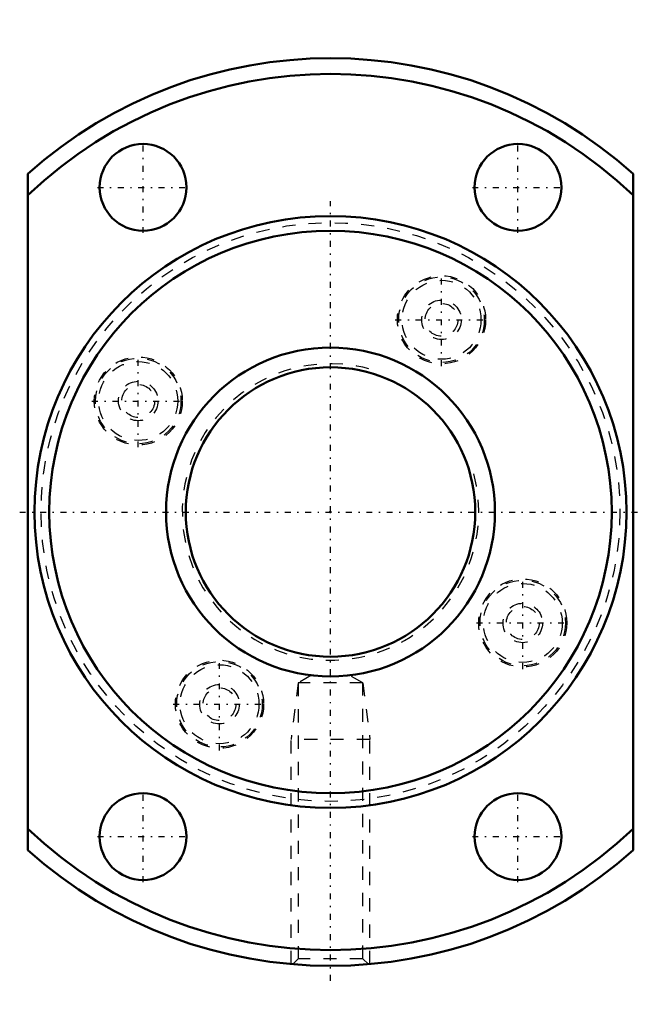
# Model space of a CAD drawing. Header units: millimetres. Extents: x -23.6 to 23.6, y -37.4 to 37.4.
import ezdxf

# ---------------------------------------------------------------- set-up
doc = ezdxf.new("R2010")
doc.units = ezdxf.units.MM
doc.linetypes.add('Center', pattern=[1.5, 0.45, -0.5, 0.05, -0.5])
doc.linetypes.add('Dashed', pattern=[2, 1, -1])
for name, color, linetype, lineweight in [('2d ConnectionPoints', 7, 'Continuous', 50), ('AM_0', 7, 'Continuous', 50), ('AM_5', 3, 'Continuous', 25), ('AM_7', 7, 'Center', 25), ('AM_9', 6, 'Dashed', 25)]:
    doc.layers.add(name, color=color, linetype=linetype, lineweight=lineweight)

# ---------------------------------------------------------------- blocks, each defined once
blk = doc.blocks.new('1_RR0130WGF2550_3Nut_0_in_WGF2550_3G1_122LC3_0_13_0_0_2')
at = {"layer": 'AM_0'}
for p, q in [((-23, -25.715), (-23, 25.715)), ((23, 25.715), (23, -25.715))]:
    blk.add_line(p, q, dxfattribs=at)
for centre, radius in [((-14.25, 24.682), 3.3), ((14.25, 24.682), 3.3), ((0, 0), 22.5), ((0, 0), 21.375), ((-14.25, -24.682), 3.3), ((14.25, -24.682), 3.3)]:
    blk.add_circle(centre, radius, dxfattribs=at)
for radius, start, end in [(34.5, 48.18969, 131.81031), (33.3, 46.31519, 133.68481), (33.3, 226.31519, 313.68481), (34.5, 228.18969, 311.81031)]:
    blk.add_arc((0, 0), radius, start, end, dxfattribs=at)
at = {"layer": 'AM_5', "linetype": 'Dashed'}
for p, q in [((-2.459, -13), (-3, -17.3)), ((2.459, -13), (3, -17.3)), ((3, -17.3), (-3, -17.3)), ((-3, -34.369), (-3, -17.3)), ((3, -34.369), (3, -17.3))]:
    blk.add_line(p, q, dxfattribs=at)
at = {"layer": 'AM_7'}
for p, q in [((-14.25, 21.217), (-14.25, 28.147)), ((14.25, 21.217), (14.25, 28.147)), ((-17.715, 24.682), (-10.785, 24.682)), ((10.785, 24.682), (17.715, 24.682)), ((0, -35.646), (0, 23.625)), ((8.438, 11.097), (8.438, 18.132)), ((4.92, 14.614), (11.955, 14.614)), ((-14.614, 4.92), (-14.614, 11.955)), ((-18.132, 8.438), (-11.097, 8.438)), ((-23.625, 0), (23.625, 0)), ((14.614, -11.955), (14.614, -4.92)), ((11.097, -8.438), (18.132, -8.438)), ((-8.438, -18.132), (-8.438, -11.097)), ((-11.955, -14.614), (-4.92, -14.614)), ((-14.25, -28.147), (-14.25, -21.217)), ((14.25, -28.147), (14.25, -21.217)), ((-17.715, -24.682), (-10.785, -24.682)), ((10.785, -24.682), (17.715, -24.682))]:
    blk.add_line(p, q, dxfattribs=at)
at = {"layer": 'AM_9'}
for p, q in [((-1.446, -12.415), (-2.459, -13)), ((2.459, -13), (1.443, -12.414)), ((2.459, -13), (-2.459, -13)), ((-2.459, -13), (-2.459, -33.959)), ((2.459, -33.959), (2.459, -13)), ((-2.459, -33.959), (-2.875, -34.375)), ((2.459, -33.959), (-2.459, -33.959)), ((2.876, -34.376), (2.459, -33.959))]:
    blk.add_line(p, q, dxfattribs=at)
for centre, radius in [((0, 0), 22), ((8.438, 14.614), 3.35), ((8.438, 14.614), 3.25), ((8.438, 14.614), 3), ((8.438, 14.614), 1.5), ((8.438, 14.614), 1.25), ((-14.614, 8.438), 3.35), ((-14.614, 8.438), 3.25), ((-14.614, 8.438), 3), ((-14.614, 8.438), 1.5), ((-14.614, 8.438), 1.25), ((14.614, -8.438), 3.35), ((14.614, -8.438), 3.25), ((14.614, -8.438), 3), ((14.614, -8.438), 1.5), ((14.614, -8.438), 1.25), ((-8.438, -14.614), 3.35), ((-8.438, -14.614), 3.25), ((-8.438, -14.614), 3), ((-8.438, -14.614), 1.5), ((-8.438, -14.614), 1.25)]:
    blk.add_circle(centre, radius, dxfattribs=at)
blk = doc.blocks.new('2_0130WGF2550_30Shaft_0_in_WGF2550_3G1_122LC3_0_13_0_0_2')
at = {"layer": 'AM_0'}
for radius in [12.5, 11]:
    blk.add_circle((0, 0), radius, dxfattribs=at)
at = {"layer": 'AM_5', "linetype": 'Dashed'}
blk.add_arc((0, 0), 11.273, 75, 15, dxfattribs=at)

msp = doc.modelspace()

# ---------------------------------------------------------------- linework, layer by layer
at = {"layer": '2d ConnectionPoints'}
msp.add_point((0, 0), dxfattribs=at)

# ---------------------------------------------------------------- block references
for name in ['1_RR0130WGF2550_3Nut_0_in_WGF2550_3G1_122LC3_0_13_0_0_2', '2_0130WGF2550_30Shaft_0_in_WGF2550_3G1_122LC3_0_13_0_0_2']:
    msp.add_blockref(name, (0, 0))

doc.saveas('drawing.dxf')
